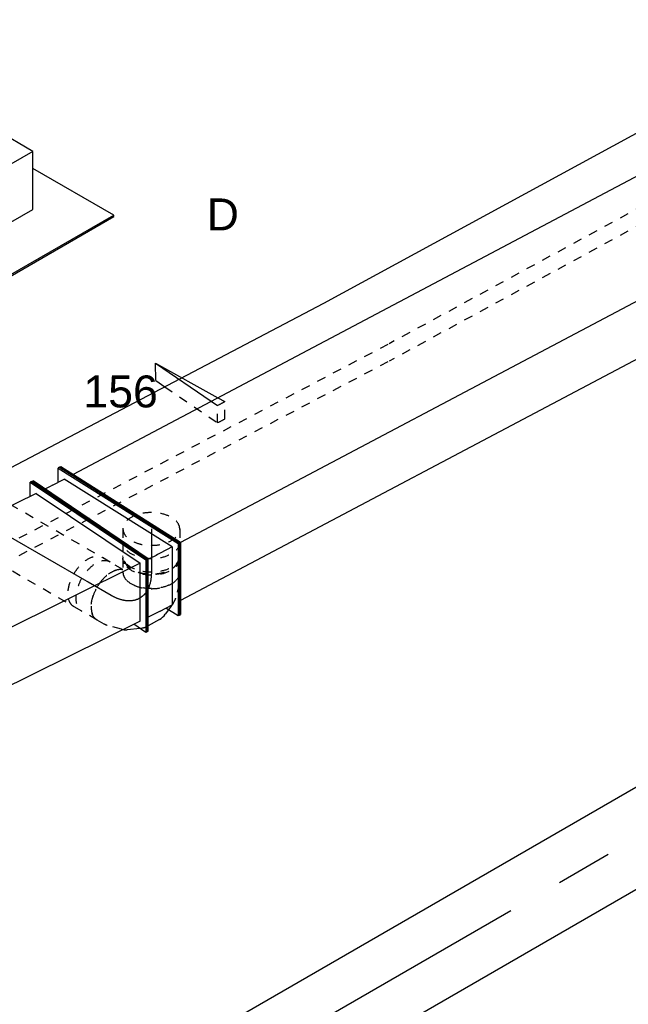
# Model space of a CAD drawing. Extents: x -329828 to 339781, y -55429 to 69176.
# Tile 53 of 140: x -41006 to -39290, y 35262 to 38038. Entities that reach past the tile are written whole.
import ezdxf
from ezdxf.enums import TextEntityAlignment as Align

# ---------------------------------------------------------------- set-up
doc = ezdxf.new("R2010")
doc.units = 0
doc.header["$LTSCALE"] = 50
doc.linetypes.add('CENTER2', pattern=[28.575, 19.05, -3.175, 3.175, -3.175])
doc.linetypes.add('STREEPJES', pattern=[0.1, 0.05, -0.05])
doc.layers.get('0').update_dxf_attribs({"linetype": 'CONTINUOUS'})
for name, color, linetype in [('EL6131--', 2, 'CONTINUOUS'), ('EM6131--', 1, 'CONTINUOUS'), ('lMcht retour bestaand_PR', 1, 'CONTINUOUS'), ('lucht retour bestaand', 8, 'CONTINUOUS'), ('WL570---_RETOUR', 112, 'CONTINUOUS'), ('WL570---_RETOUR_HL', 8, 'CONTINUOUS'), ('WL570---_RETOUR_RST', 2, 'CONTINUOUS'), ('WL570---_RETOUR_RST_HL', 1, 'CONTINUOUS'), ('WL570---_TOEVOER', 3, 'CONTINUOUS'), ('WL570---_TOEVOER_HL', 8, 'CONTINUOUS'), ('WM570---_RETOUR_PR', 1, 'CONTINUOUS'), ('WM570---_RETOUR_RST_PR', 1, 'CONTINUOUS'), ('WM570---_TOEVOER_PR', 1, 'CONTINUOUS')]:
    doc.layers.add(name, color=color, linetype=linetype)
doc.styles.add('BURO-018', font='ARIAL.TTF', dxfattribs={"height": 90})

# ---------------------------------------------------------------- blocks, each defined once
blk = doc.blocks.new('*U647')
at = {"color": 0, "ltscale": 10}
for p, q in [((-147.3, 82.8, -3000), (-51.8, 263.3, -3000)), ((-143.1, 82.8, -3000), (-47.6, 263.3, -3000)), ((-51.8, 263.3, -3000), (-47.6, 263.3, -3000)), ((-47.6, 263.3, -3000), (-27.3, 227.9, -3000)), ((1763, 82.8, -3000), (1858.5, 263.3, -3000)), ((1767.2, 82.8, -3000), (1862.6, 263.3, -3000)), ((1862.6, 263.3, -3000), (1858.5, 263.3, -3000)), ((-47.2, 227.9, -3000), (-123.6, 83.6, -3000)), ((-47.2, 227.9, -3000), (1839.8, 227.9, -3000)), ((55.6, -227.9, -3000), (-123.6, 83.6, -3000)), ((-123.6, 83.6, -3000), (1763.4, 83.6, -3000)), ((-147.3, 82.8, -3000), (-143.1, 82.8, -3000)), ((51.8, -263.3, -3000), (-147.3, 82.8, -3000)), ((56, -263.3, -3000), (-143.1, 82.8, -3000)), ((1767.2, 82.8, -3000), (1763, 82.8, -3000)), ((1962.1, -263.3, -3000), (1763, 82.8, -3000)), ((1966.2, -263.3, -3000), (1767.2, 82.8, -3000)), ((55.6, -227.9, -3000), (1941.7, -227.9, -3000)), ((74.7, -227.9, -3000), (56, -263.3, -3000)), ((51.8, -263.3, -3000), (56, -263.3, -3000)), ((1966.2, -263.3, -3000), (1962.1, -263.3, -3000))]:
    blk.add_line(p, q, dxfattribs=at)
at = {"layer": 'lMcht retour bestaand_PR', "color": 1, "style": 'BURO-018'}
blk.add_attdef('POSNR', text='', height=90, dxfattribs=at).set_placement((0, 0), align=Align.MIDDLE)
blk = doc.blocks.new('*U672')
at = {"color": 0, "linetype": 'STREEPJES', "ltscale": 10}
for p, q in [((-42.2, 115, -2966.7), (3081, 115, -2966.7)), ((-65, 71.6, -2966.7), (3058.2, 71.6, -2966.7))]:
    blk.add_line(p, q, dxfattribs=at)
at = {"color": 0, "ltscale": 10}
blk.add_line((42.2, -115, -2966.7), (3165.4, -115, -2966.7), dxfattribs=at)
at = {"layer": 'EM6131--', "color": 1, "style": 'BURO-018'}
blk.add_attdef('POSNR', text='', height=90, dxfattribs=at).set_placement((0, 0), align=Align.MIDDLE)
blk = doc.blocks.new('*U674')
at = {"color": 0, "linetype": 'STREEPJES', "ltscale": 10}
for p, q in [((-42.5, 115.6, -1906.9), (1524, 115.6, -1906.9)), ((-65.9, 72.5, -1906.9), (1500.6, 72.5, -1906.9))]:
    blk.add_line(p, q, dxfattribs=at)
at = {"color": 0, "ltscale": 10}
blk.add_line((42.5, -115.6, -1906.9), (1609, -115.6, -1906.9), dxfattribs=at)
at = {"layer": 'EM6131--', "color": 1, "style": 'BURO-018'}
blk.add_attdef('POSNR', text='', height=90, dxfattribs=at).set_placement((0, 0), align=Align.MIDDLE)
blk = doc.blocks.new('*U718')
at = {"color": 8, "linetype": 'STREEPJES', "ltscale": 10}
for p, q in [((0, 80, -3737.2), (533, 80, -3737.2)), ((0, -80, -3737.2), (431.9, -80, -3737.2))]:
    blk.add_line(p, q, dxfattribs=at)
at = {"color": 0, "ltscale": 10}
for p, q in [((533, 80, -3737.2), (766.7, 80, -3737.2)), ((431.9, -80, -3737.2), (766.7, -80, -3737.2))]:
    blk.add_line(p, q, dxfattribs=at)
at = {"color": 8, "linetype": 'STREEPJES', "ltscale": 10}
blk.add_ellipse((0, 0, -3737.2), major_axis=(0, 80), ratio=0.57735, start_param=3.141593, end_param=6.283185, dxfattribs=at)
at = {"color": 0, "ltscale": 10, "extrusion": (-8.22703e-17, -4.74988e-17, -1)}
blk.add_ellipse((766.7, 0, -3737.2), major_axis=(0, 80), ratio=0.57735, start_param=0, end_param=3.141593, dxfattribs=at)
at = {"layer": 'WL570---_RETOUR_HL', "linetype": 'CENTER2'}
blk.add_line((0, 0, -3737.2), (766.7, 0, -3737.2), dxfattribs=at)
at = {"layer": 'WM570---_RETOUR_PR', "color": 1, "style": 'BURO-018'}
blk.add_attdef('POSNR', text='', height=90, dxfattribs=at).set_placement((0, 0), align=Align.MIDDLE)
blk = doc.blocks.new('*U737')
at = {"color": 0, "ltscale": 10}
for p, q in [((-142.6, 79, -4327.2), (-51.9, 261.9, -4327.2)), ((-138.4, 79, -4327.2), (-47.7, 261.9, -4327.2)), ((-51.9, 261.9, -4327.2), (-47.7, 261.9, -4327.2)), ((-47.7, 261.9, -4327.2), (-27.5, 226.6, -4327.2)), ((2300.4, 79, -4327.2), (2391.1, 261.9, -4327.2)), ((2304.7, 79, -4327.2), (2395.3, 261.9, -4327.2)), ((2395.3, 261.9, -4327.2), (2391.1, 261.9, -4327.2)), ((-47.1, 226.6, -4327.2), (-119.6, 80.2, -4327.2)), ((-47.1, 226.6, -4327.2), (1397, 226.6, -4327.2)), ((1581.2, 226.6, -4327.2), (2373.6, 226.6, -4327.2)), ((-142.6, 79, -4327.2), (-138.4, 79, -4327.2)), ((51.9, -261.9, -4327.2), (-142.6, 79, -4327.2)), ((56.2, -261.9, -4327.2), (-138.4, 79, -4327.2)), ((55.5, -226.6, -4327.2), (-119.6, 80.2, -4327.2)), ((-119.6, 80.2, -4327.2), (2301.1, 80.2, -4327.2)), ((2304.7, 79, -4327.2), (2300.4, 79, -4327.2)), ((2495, -261.9, -4327.2), (2300.4, 79, -4327.2)), ((2499.2, -261.9, -4327.2), (2304.7, 79, -4327.2)), ((55.5, -226.6, -4327.2), (2474.8, -226.6, -4327.2)), ((73.7, -226.6, -4327.2), (56.2, -261.9, -4327.2)), ((51.9, -261.9, -4327.2), (56.2, -261.9, -4327.2)), ((2499.2, -261.9, -4327.2), (2495, -261.9, -4327.2))]:
    blk.add_line(p, q, dxfattribs=at)
at = {"color": 8, "linetype": 'STREEPJES', "ltscale": 10}
blk.add_line((1397, 226.6, -4327.2), (1581.2, 226.6, -4327.2), dxfattribs=at)
at = {"layer": 'lMcht retour bestaand_PR', "color": 1, "style": 'BURO-018'}
blk.add_attdef('POSNR', text='', height=90, dxfattribs=at).set_placement((0, 0), align=Align.MIDDLE)
blk = doc.blocks.new('*U866')
at = {"color": 0, "ltscale": 10}
for p, q in [((-194.4, 82.8, -4297.2), (-99, 263.3, -4297.2)), ((-190.3, 82.8, -4297.2), (-94.8, 263.3, -4297.2)), ((-99, 263.3, -4297.2), (-94.8, 263.3, -4297.2)), ((-0.8, 261.9, -4297.2), (-96.2, 81.5, -4297.2)), ((-94.8, 263.3, -4297.2), (-74.5, 227.9, -4297.2)), ((3.5, 261.8, -4297.2), (-92, 81.4, -4297.2)), ((3.5, 261.8, -4297.2), (-0.8, 261.9, -4297.2)), ((-170.8, 83.6, -4297.2), (-94.4, 227.9, -4297.2)), ((-56.9, 227.9, -4297.2), (-94.4, 227.9, -4297.2)), ((-39.2, 227.7, -4297.2), (-19.2, 227.1, -4297.2)), ((-170.8, 83.6, -4297.2), (8.4, -227.9, -4297.2)), ((-170.8, 83.6, -4297.2), (-133.2, 83.6, -4297.2)), ((-115.6, 83.3, -4297.2), (-95.6, 82.7, -4297.2)), ((-194.4, 82.8, -4297.2), (-190.3, 82.8, -4297.2)), ((4.6, -263.3, -4297.2), (-194.4, 82.8, -4297.2)), ((8.8, -263.3, -4297.2), (-190.3, 82.8, -4297.2)), ((-92, 81.4, -4297.2), (-96.2, 81.5, -4297.2)), ((-96.2, 81.5, -4297.2), (88.2, -264.4, -4297.2)), ((-92, 81.4, -4297.2), (92.4, -264.5, -4297.2)), ((45.9, -227.9, -4297.2), (8.4, -227.9, -4297.2)), ((27.5, -227.9, -4297.2), (8.8, -263.3, -4297.2)), ((69, -228.5, -4297.2), (50.3, -228, -4297.2)), ((4.6, -263.3, -4297.2), (8.8, -263.3, -4297.2)), ((92.4, -264.5, -4297.2), (88.2, -264.4, -4297.2))]:
    blk.add_line(p, q, dxfattribs=at)
at = {"color": 0, "ltscale": 10, "extrusion": (9.33938e-17, 7.61929e-17, -1)}
for centre, major_axis in [((182.1, -187.6, -4297.2), (-530.6, 280.7)), ((105.7, -331.9, -4297.2), (-530.6, 280.7)), ((105.7, -331.9, -4297.2), (-132.8, 70.3))]:
    blk.add_ellipse(centre, major_axis=major_axis, ratio=0.57735, start_param=0.829043, end_param=0.863949, dxfattribs=at)
at = {"layer": 'lMcht retour bestaand_PR', "color": 1, "style": 'BURO-018'}
blk.add_attdef('POSNR', text='', height=90, dxfattribs=at).set_placement((0, 0), align=Align.MIDDLE)
blk = doc.blocks.new('*U879')
at = {"color": 0, "ltscale": 10}
for p, q in [((-122.3, 174.3, -1989.9), (-203.9, 32.9, -1989.9)), ((100.6, 174.3, -1989.9), (-122.3, 174.3, -1989.9)), ((-10.8, -18.7, -1989.9), (-122.3, 174.3, -1989.9)), ((212.1, -18.7, -1989.9), (100.6, 174.3, -1989.9)), ((-411.3, 129, -1989.9), (-409.3, 132.6, -1989.9)), ((-411.3, 129, -1989.9), (-168.4, -291.7, -1989.9)), ((-147, 132.6, -1989.9), (-409.3, 132.6, -1989.9)), ((-409.3, 132.6, -1989.9), (-166.4, -288.1, -1989.9)), ((-203.9, 32.9, -1989.9), (-92.5, -160.2, -1989.9)), ((-92.5, -160.2, -1989.9), (-10.8, -18.7, -1989.9)), ((212.1, -18.7, -1989.9), (-10.8, -18.7, -1989.9)), ((130.4, -160.2, -1989.9), (212.1, -18.7, -1989.9)), ((319.5, -288.1, -1989.9), (188, -60.5, -1989.9)), ((-92.5, -160.2, -1989.9), (130.4, -160.2, -1989.9)), ((-166.4, -288.1, -1989.9), (-168.4, -291.7, -1989.9)), ((-168.4, -291.7, -1989.9), (317.4, -291.7, -1989.9)), ((-166.4, -288.1, -1989.9), (319.5, -288.1, -1989.9)), ((317.4, -291.7, -1989.9), (319.5, -288.1, -1989.9))]:
    blk.add_line(p, q, dxfattribs=at)
at = {"color": 8, "linetype": 'STREEPJES', "ltscale": 10}
for p, q in [((-146.4, 132.6, -1989.9), (-147, 132.6, -1989.9)), ((44.9, 77.8, -1989.9), (-2.7, 116.1, -1989.9)), ((44.9, 77.8, -1989.9), (19.4, 122, -1989.9)), ((44.9, 77.8, -1989.9), (48.3, 116.1, -1989.9)), ((44.9, 77.8, -1989.9), (-12, 99.9, -1989.9)), ((44.9, 77.8, -1989.9), (76.3, 99.9, -1989.9)), ((44.9, 77.8, -1989.9), (-6.1, 77.8, -1989.9)), ((44.9, 77.8, -1989.9), (13.5, 55.7, -1989.9)), ((44.9, 77.8, -1989.9), (41.5, 39.5, -1989.9)), ((44.9, 77.8, -1989.9), (70.4, 33.6, -1989.9)), ((44.9, 77.8, -1989.9), (92.5, 39.5, -1989.9)), ((44.9, 77.8, -1989.9), (101.9, 55.7, -1989.9)), ((44.9, 77.8, -1989.9), (95.9, 77.8, -1989.9))]:
    blk.add_line(p, q, dxfattribs=at)
at = {"color": 0, "ltscale": 10}
blk.add_ellipse((44.9, 77.8, -1989.9), major_axis=(54.1, -31.2), ratio=0.57735, dxfattribs=at)
at = {"layer": 'WL570---_RETOUR_RST_HL', "linetype": 'CENTER2'}
blk.add_circle((0, 0, -1989.9), 0.075, dxfattribs=at)
at = {"layer": 'WL570---_RETOUR_RST', "color": 1, "style": 'BURO-018'}
for tag in ['MC', 'Q']:
    blk.add_attdef(tag, text='', height=90, dxfattribs=at).set_placement((0, 0), align=Align.MIDDLE)
at = {"layer": 'WM570---_RETOUR_RST_PR', "color": 1, "style": 'BURO-018'}
blk.add_attdef('POSNR', text='', height=90, dxfattribs=at).set_placement((0, 0), align=Align.MIDDLE)
blk = doc.blocks.new('*U1040')
at = {"color": 8, "linetype": 'STREEPJES', "ltscale": 10}
for p, q in [((0, 80, -4043.6), (37.7, 80, -4043.6)), ((0, -80, -4043.6), (37.7, -80, -4043.6))]:
    blk.add_line(p, q, dxfattribs=at)
for start_param, end_param in [(0, 3.141593), (3.141593, 6.283185)]:
    blk.add_ellipse((0, 0, -4043.6), major_axis=(0, 80), ratio=0.57735, start_param=start_param, end_param=end_param, dxfattribs=at)
at = {"color": 8, "linetype": 'STREEPJES', "ltscale": 10, "extrusion": (-2.77556e-17, -5.55112e-17, -1)}
blk.add_ellipse((37.7, 0, -4043.6), major_axis=(0, 80), ratio=0.57735, start_param=0, end_param=3.141593, dxfattribs=at)
at = {"layer": 'WL570---_RETOUR_HL', "linetype": 'CENTER2'}
blk.add_line((0, 0, -4043.6), (37.7, 0, -4043.6), dxfattribs=at)
at = {"layer": 'WM570---_RETOUR_PR', "color": 1, "style": 'BURO-018'}
blk.add_attdef('POSNR', text='', height=90, dxfattribs=at).set_placement((0, 0), align=Align.MIDDLE)
blk = doc.blocks.new('*U1041')
at = {"color": 8, "linetype": 'STREEPJES', "ltscale": 10}
for p, q in [((-42.2, 80, -3987.1), (-4.1, 80, -3987.1)), ((4.1, 80, -3987.1), (42.2, 80, -3987.1)), ((-42.2, -80, -3987.1), (-4.1, -80, -3987.1)), ((4.1, -80, -3987.1), (42.2, -80, -3987.1))]:
    blk.add_line(p, q, dxfattribs=at)
at = {"color": 8, "linetype": 'STREEPJES', "ltscale": 10, "extrusion": (-8.32667e-17, -1.11022e-16, -1)}
for centre, major_axis, start_param, end_param in [((-42.2, 0, -3987.1), (0, 80), 0, 3.141593), ((-4.1, 0, -3987.1), (0, 80), 0, 3.141593), ((4.1, 0, -3987.1), (0, 80), 0, 3.230096), ((4.1, 0, -3987.1), (0, 80), 6.194681, 6.280044), ((4.1, 0, -3987.1), (0, 76), 0.198548, 2.943045), ((42.2, 0, -3987.1), (0, 80), 0, 3.141593)]:
    blk.add_ellipse(centre, major_axis=major_axis, ratio=0.57735, start_param=start_param, end_param=end_param, dxfattribs=at)
at = {"layer": 'WL570---_RETOUR_HL', "linetype": 'CENTER2'}
blk.add_line((-42.2, 0, -3987.1), (42.2, 0, -3987.1), dxfattribs=at)
at = {"layer": 'WM570---_RETOUR_PR', "color": 1, "style": 'BURO-018'}
blk.add_attdef('POSNR', text='', height=90, dxfattribs=at).set_placement((0, 0), align=Align.MIDDLE)
blk = doc.blocks.new('*U1042')
at = {"color": 8, "linetype": 'STREEPJES', "ltscale": 10}
for p, q in [((-154.3, 76, -3864.9), (-162.5, 76, -3864.9)), ((-130.6, 80, -3864.9), (-107.4, 80, -3864.9)), ((-98.6, 78.8, -3864.9), (-58.1, 68, -3864.9)), ((-43.6, 61.2, -3864.9), (-24.7, 47.9, -3864.9)), ((27.8, -30.5, -3864.9), (27.9, -31.7, -3864.9)), ((-154.3, -76, -3864.9), (-162.5, -76, -3864.9)), ((29.8, -84.3, -3864.9), (19, -124.8, -3864.9)), ((15.6, -133, -3864.9), (4, -153.1, -3864.9))]:
    blk.add_line(p, q, dxfattribs=at)
at = {"color": 0, "ltscale": 10}
for p, q in [((-24.7, 47.9, -3864.9), (-12.5, 39.3, -3864.9)), ((2.8, 22.7, -3864.9), (20.8, -8.6, -3864.9)), ((27.9, -31.7, -3864.9), (31.2, -68.4, -3864.9))]:
    blk.add_line(p, q, dxfattribs=at)
at = {"color": 8, "linetype": 'STREEPJES', "ltscale": 10}
for centre, major_axis, ratio, start_param, end_param in [((-168.8, 0, -3864.9), (0, 76), 0.57735, 3.34014, 6.084638), ((-130.6, 0, -3864.9), (0, 80), 0.57735, 3.141593, 6.283185), ((-113.4, 0, -3864.9), (10.5, 79.7), 0.646887, 6.198226, 6.368145), ((-49, -69.5, -3864.9), (-80.2, 6.9), 0.750739, 3.009293, 3.092039)]:
    blk.add_ellipse(centre, major_axis=major_axis, ratio=ratio, start_param=start_param, end_param=end_param, dxfattribs=at)
at = {"color": 8, "linetype": 'STREEPJES', "ltscale": 10, "extrusion": (-8.32667e-17, -1.11022e-16, -1)}
for centre, major_axis, ratio, start_param, end_param in [((-84.7, -7.7, -3864.9), (-34.1, -73), 0.750739, 3.009293, 3.273893), ((-51.3, -43.7, -3864.9), (76.9, 24.3), 0.803023, 6.107746, 6.458625), ((-65.3, -113.1, -3864.9), (69.3, -40), 0.57735, 0, 2.982045), ((-56.7, -98.2, -3864.9), (74.3, -30.8), 0.646887, 6.198226, 6.368145)]:
    blk.add_ellipse(centre, major_axis=major_axis, ratio=ratio, start_param=start_param, end_param=end_param, dxfattribs=at)
at = {"color": 0, "ltscale": 10}
for centre, major_axis, ratio, start_param, end_param in [((-63.5, -22.6, -3864.9), (59.5, 54.4), 0.803023, 6.107746, 6.458625), ((-49, -69.5, -3864.9), (-80.2, 6.9), 0.750739, 3.092039, 3.273893)]:
    blk.add_ellipse(centre, major_axis=major_axis, ratio=ratio, start_param=start_param, end_param=end_param, dxfattribs=at)
at = {"layer": 'WL570---_RETOUR_HL', "linetype": 'CENTER2', "extrusion": (-8.32667e-17, -1.11022e-16, -1)}
blk.add_ellipse((-196, -113.1, -3864.9), major_axis=(-138.6, -80), ratio=0.57735, start_param=2.356194, end_param=3.926991, dxfattribs=at)
at = {"layer": 'WM570---_RETOUR_PR', "color": 1, "style": 'BURO-018'}
blk.add_attdef('POSNR', text='', height=90, dxfattribs=at).set_placement((0, 0), align=Align.MIDDLE)
blk = doc.blocks.new('*U1043')
at = {"color": 8, "linetype": 'STREEPJES', "ltscale": 10}
for p, q in [((0, 80, -3772.5), (75.4, 80, -3772.5)), ((7.9, -80, -3772.5), (75.4, -80, -3772.5))]:
    blk.add_line(p, q, dxfattribs=at)
blk.add_ellipse((0, 0, -3772.5), major_axis=(0, 80), ratio=0.57735, start_param=3.301141, end_param=6.283185, dxfattribs=at)
at = {"color": 8, "linetype": 'STREEPJES', "ltscale": 10, "extrusion": (-3.31999e-17, -8.32667e-17, -1)}
blk.add_ellipse((75.4, 0, -3772.5), major_axis=(0, 80), ratio=0.57735, start_param=0, end_param=3.141593, dxfattribs=at)
at = {"layer": 'WL570---_RETOUR_HL', "linetype": 'CENTER2'}
blk.add_line((0, 0, -3772.5), (75.4, 0, -3772.5), dxfattribs=at)
at = {"layer": 'WM570---_RETOUR_PR', "color": 1, "style": 'BURO-018'}
blk.add_attdef('POSNR', text='', height=90, dxfattribs=at).set_placement((0, 0), align=Align.MIDDLE)
blk = doc.blocks.new('*U1107')
at = {"color": 0, "ltscale": 10}
for p, q in [((0, 125, -7326.7), (3824.2, 125, -7326.7)), ((0, -125, -7326.7), (3824.2, -125, -7326.7))]:
    blk.add_line(p, q, dxfattribs=at)
at = {"layer": 'WL570---_TOEVOER_HL', "linetype": 'CENTER2'}
blk.add_line((0, 0, -7326.7), (3824.2, 0, -7326.7), dxfattribs=at)
at = {"layer": 'WM570---_TOEVOER_PR', "color": 1, "style": 'BURO-018'}
blk.add_attdef('POSNR', text='', height=90, dxfattribs=at).set_placement((0, 0), align=Align.MIDDLE)
blk = doc.blocks.new('*U1137')
at = {"color": 0, "ltscale": 10}
for p, q in [((-68.9, 69.7, -3203.5), (-47.5, 113.7, -3203.5)), ((-47.5, 113.7, -3203.5), (46.5, -51.4, -3203.5)), ((-47.5, 113.7, -3203.5), (67.7, -50.7, -3203.5)), ((-68.9, 69.7, -3203.5), (-53.4, 42.3, -3203.5))]:
    blk.add_line(p, q, dxfattribs=at)
at = {"color": 0, "linetype": 'STREEPJES', "ltscale": 10}
for p, q in [((-53.4, 42.3, -3203.5), (35.4, -113.7, -3203.5)), ((46.5, -51.4, -3203.5), (56.9, -69.7, -3203.5)), ((67.7, -50.7, -3203.5), (80.3, -68.7, -3203.5)), ((35.4, -113.7, -3203.5), (56.9, -69.7, -3203.5)), ((58.9, -112.7, -3203.5), (80.3, -68.7, -3203.5))]:
    blk.add_line(p, q, dxfattribs=at)
for centre in [(-47.5, 113.7, -3203.5), (-68.9, 69.7, -3203.5)]:
    blk.add_ellipse(centre, major_axis=(242.7, -118.3), ratio=0.57735, start_param=5.413709, end_param=5.518429, dxfattribs=at)
at = {"layer": 'EM6131--', "color": 1, "style": 'BURO-018'}
blk.add_attdef('POSNR', text='', height=90, dxfattribs=at).set_placement((0, 0), align=Align.MIDDLE)

msp = doc.modelspace()

# ---------------------------------------------------------------- block references
at = {"layer": 'EL6131--'}
for name, p, rotation in [('*U674', (-38681, 37905.2, 1906.9), 208.5418790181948), ('*U672', (-40058.8, 37155.8, 2966.7), 207.7206381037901), ('*U1137', (-40530.1, 36988.4, 3203.5), 25.99386932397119)]:
    msp.add_blockref(name, p, dxfattribs=dict(at, rotation=rotation))
at = {"layer": 'lucht retour bestaand'}
for name, p, rotation in [('*U647', (-39032.6, 37463, 3000), 207.8802772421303), ('*U866', (-40766.5, 36545.7, 4297.2), 207.8802772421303), ('*U737', (-40809.5, 36524.5, 4327.2), 206.3683201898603)]:
    msp.add_blockref(name, p, dxfattribs=dict(at, rotation=rotation))
at = {"layer": 'WL570---_RETOUR'}
for name, p, rotation in [('*U718', (-40791.2, 36440, 3737.2), 149.9999999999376), ('*U1040', (-40634.8, 36602.5, 4043.6), 270), ('*U1041', (-40634.8, 36522.6, 3987.1), 270), ('*U1043', (-40747.9, 36415, 3772.5), 149.9999999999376), ('*U1042', (-40634.8, 36349.7, 3864.9), 270)]:
    msp.add_blockref(name, p, dxfattribs=dict(at, rotation=rotation))
at = {"layer": 'WL570---_RETOUR_RST'}
ref = msp.add_blockref('*U879', (-41161.7, 37577.1, 1989.9), dxfattribs=dict(at, rotation=30.00000000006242))
ref.add_attrib('Q', '156', dxfattribs={"color": 1, "height": 90, "style": 'BURO-018'}).set_placement((-40721.5, 36990.2), align=Align.MIDDLE)
ref.add_attrib('MC', 'D', dxfattribs={"color": 1, "height": 90, "style": 'BURO-018'}).set_placement((-40433.3, 37489.3), align=Align.MIDDLE)
at = {"layer": 'WL570---_TOEVOER', "rotation": 30.00000000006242}
msp.add_blockref('*U1107', (-41683.8, 34336.1, 7326.7), dxfattribs=at)

doc.saveas('drawing.dxf')
